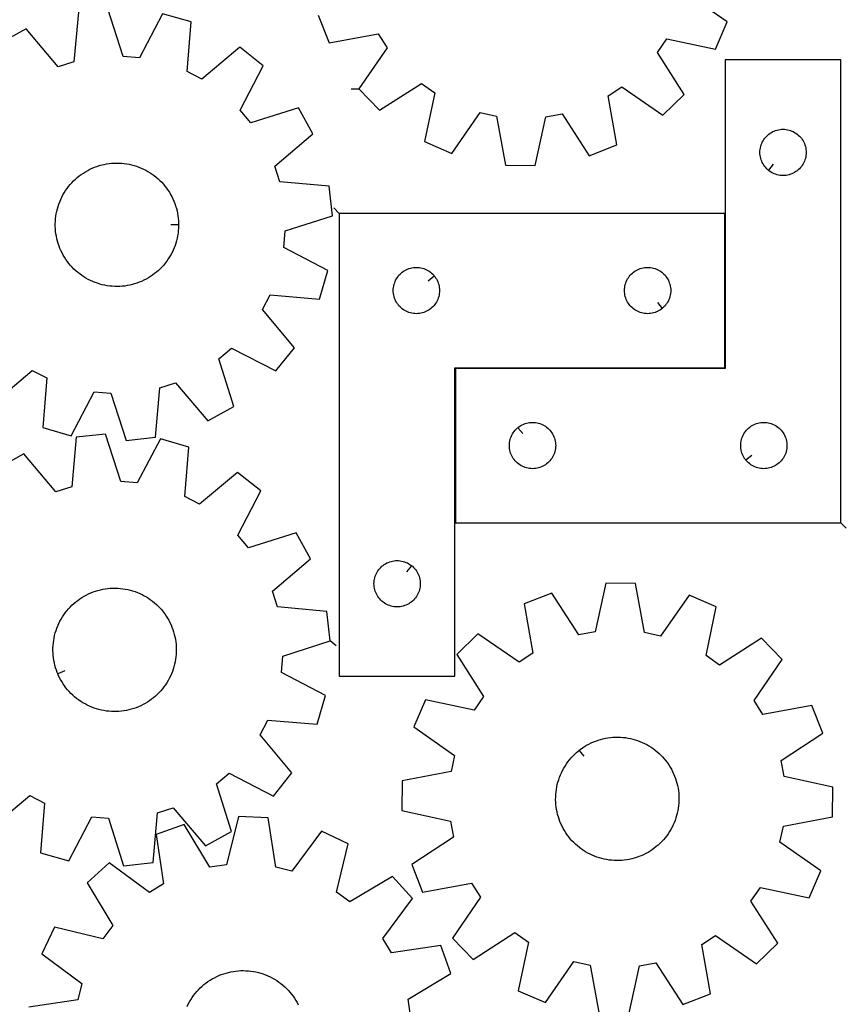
# Model space of a CAD drawing. Header units: millimetres. Extents: x 7 to 1243, y 7 to 1622.
# Tile 11 of 14: x 920 to 1242, y 850 to 1233. Entities that reach past the tile are written whole.
import ezdxf

# ---------------------------------------------------------------- set-up
doc = ezdxf.new("R2010")
doc.units = ezdxf.units.MM
doc.layers.add('CUT', color=7, linetype='CONTINUOUS', true_color=0x000000)
doc.layers.add('LEADIN', color=1, linetype='CONTINUOUS', true_color=0xff0000)

msp = doc.modelspace()

# ---------------------------------------------------------------- linework, layer by layer
at = {"layer": 'CUT'}
for points in [[(1036.094996, 1234.995781), (1040.331511, 1224.265571), (1059.40772, 1227.662731), (1062.890354, 1222.257738), (1051.913454, 1206.290582), (1059.933757, 1197.998405), (1076.257839, 1208.437121), (1081.543775, 1204.776305), (1077.512807, 1185.823899), (1088.09588, 1181.232163), (1099.182642, 1197.123235), (1105.467143, 1195.763922), (1108.995787, 1176.711597), (1120.530452, 1176.519354), (1124.692034, 1195.443509), (1131.018343, 1196.592642), (1141.569394, 1180.340943), (1152.299604, 1184.577458), (1148.902444, 1203.653667), (1154.307436, 1207.136301), (1170.274593, 1196.159401), (1178.566769, 1204.179704), (1168.128054, 1220.503786), (1171.788869, 1225.789722), (1190.741276, 1221.758754), (1195.333011, 1232.341827), (1179.44194, 1243.428588)], [(909.936185, 1084.425194), (924.801865, 1096.853144), (930.510043, 1093.893516), (928.919453, 1074.582575), (940.000112, 1071.372519), (948.978239, 1088.543298), (955.384508, 1087.993383), (961.304972, 1069.543707), (972.770601, 1070.818387), (974.494337, 1090.117898), (980.623401, 1092.061416), (993.153581, 1077.281802), (1003.258643, 1082.847159), (997.465564, 1101.337228), (1002.384328, 1105.478295), (1019.616619, 1096.618804), (1026.822709, 1105.627563), (1014.394758, 1120.493244), (1017.354386, 1126.201422), (1036.665327, 1124.610831), (1039.875383, 1135.691491), (1022.704605, 1144.669618), (1023.25452, 1151.075887), (1041.704195, 1156.996351), (1040.429515, 1168.46198), (1021.130004, 1170.185716), (1019.186486, 1176.31478), (1033.9661, 1188.84496), (1028.400743, 1198.950022), (1009.910674, 1193.156942), (1005.769607, 1198.075707), (1014.629098, 1215.307998), (1005.620339, 1222.514087), (990.754658, 1210.086137), (985.04648, 1213.045765), (986.637071, 1232.356706), (975.556412, 1235.566762), (966.578284, 1218.395983), (960.172015, 1218.945898), (954.251552, 1237.395574)], [(942.785922, 1236.120894), (941.062186, 1216.821383), (934.933122, 1214.877865), (922.402942, 1229.657479), (912.297881, 1224.092122)], [(909.010824, 919.148546), (923.880573, 931.571628), (929.587781, 928.610131), (927.990868, 909.299712), (939.070476, 906.086029), (948.054225, 923.253867), (954.460313, 922.701855), (960.374736, 904.250242), (971.840782, 905.521167), (973.570837, 924.820114), (979.700537, 926.761625), (992.225877, 911.977909), (1002.33276, 917.539957), (996.545735, 936.031922), (1001.465856, 940.171379), (1018.695245, 931.306246), (1025.904283, 940.312645), (1013.481201, 955.182394), (1016.442698, 960.889603), (1035.753117, 959.29269), (1038.9668, 970.372298), (1021.798962, 979.356046), (1022.350974, 985.762135), (1040.802587, 991.676558), (1039.531662, 1003.142604), (1020.232715, 1004.872658), (1018.291204, 1011.002358), (1033.07492, 1023.527699), (1027.512872, 1033.634582), (1009.020908, 1027.847557), (1004.881451, 1032.767677), (1013.746583, 1049.997066), (1004.740184, 1057.206105), (989.870435, 1044.783022), (984.163227, 1047.744519), (985.760139, 1067.054938), (974.680532, 1070.268622), (965.696783, 1053.100784), (959.290694, 1053.652796), (953.376272, 1072.104409), (941.910225, 1070.833483), (940.180171, 1051.534537), (934.050471, 1049.593026), (921.52513, 1064.376742), (911.418247, 1058.814694)], [(1157.024073, 846.363594), (1161.155197, 865.294422), (1167.479648, 866.453734), (1178.056838, 850.219035), (1188.780216, 854.472812), (1185.352363, 873.543529), (1190.751744, 877.034856), (1206.736544, 866.083665), (1215.015804, 874.117302), (1204.550833, 890.424564), (1208.203138, 895.716384), (1227.162006, 891.71592), (1231.736705, 902.306369), (1215.827814, 913.367544), (1217.177011, 919.654224), (1236.223634, 923.213523), (1236.397315, 934.748483), (1217.466487, 938.879606), (1216.307175, 945.204058), (1232.541875, 955.781247), (1228.288098, 966.504626), (1209.217381, 963.076772), (1205.726053, 968.476154), (1216.677245, 984.460954), (1208.643608, 992.740213), (1192.336345, 982.275242), (1187.044525, 985.927547), (1191.044989, 1004.886416), (1180.454541, 1009.461115), (1169.393366, 993.552223), (1163.106685, 994.901421), (1159.547387, 1013.948043), (1148.012427, 1014.121725), (1143.881303, 995.190897), (1137.556852, 994.031585), (1126.979662, 1010.266284), (1116.256284, 1006.012507), (1119.684137, 986.94179), (1114.284756, 983.450463), (1098.299956, 994.401654), (1090.020696, 986.368017), (1100.485667, 970.060755), (1096.833362, 964.768935), (1077.874494, 968.769399), (1073.299795, 958.17895), (1089.208686, 947.117775), (1087.859488, 940.831095), (1068.812866, 937.271796), (1068.639185, 925.736836), (1087.570013, 921.605713), (1088.729325, 915.281261), (1072.494625, 904.704072), (1076.748402, 893.980693), (1095.819119, 897.408547), (1099.310447, 892.009165), (1088.359255, 876.024365), (1096.392892, 867.745106), (1112.700155, 878.210077), (1117.991975, 874.557772), (1113.991511, 855.598903), (1124.581959, 851.024204), (1135.643134, 866.933096), (1141.929815, 865.583898), (1145.489113, 846.537276)], [(1072.067414, 845.9564), (1071.114619, 852.315242), (1087.685072, 862.358276), (1083.782667, 873.214459), (1064.610461, 870.409303), (1061.29677, 875.919489), (1072.762569, 891.53928), (1065.002736, 900.0757), (1048.363414, 890.147187), (1043.193306, 893.96984), (1047.808888, 912.788417), (1037.372991, 917.705481), (1025.799738, 902.165139), (1019.560316, 903.718295), (1016.623, 922.870699), (1005.099809, 923.41983), (1000.354549, 904.633533), (993.995707, 903.680739), (983.952674, 920.251191), (973.096491, 916.348787), (975.901647, 897.17658), (970.391461, 893.86289), (954.77167, 905.328689), (946.23525, 897.568856), (956.163763, 880.929533), (952.34111, 875.759426), (933.522533, 880.375008), (928.605469, 869.939111), (944.145811, 858.365858), (942.592655, 852.126435), (923.44025, 849.18912)], [(985.103287, 849.54324), (985.53356, 850.422763), (985.99935, 851.284004), (986.49988, 852.125529), (987.034319, 852.945938), (987.601776, 853.743865), (988.201307, 854.517982), (988.831915, 855.267001), (989.492549, 855.989675), (990.18211, 856.684801), (990.89945, 857.351223), (991.643376, 857.987831), (992.412649, 858.593565), (993.205989, 859.167417), (994.022076, 859.708433), (994.85955, 860.215712), (995.717019, 860.688409), (996.593055, 861.125737), (997.4862, 861.52697), (998.394967, 861.891438), (999.317844, 862.218536), (1000.253295, 862.507719), (1001.199763, 862.758505), (1002.155672, 862.970478), (1003.119432, 863.143284), (1004.089439, 863.276635), (1005.064077, 863.370311), (1006.041725, 863.424155), (1007.020756, 863.438076), (1007.99954, 863.412053), (1008.976448, 863.346129), (1009.949854, 863.240412), (1010.918138, 863.09508), (1011.879688, 862.910374), (1012.832904, 862.686601), (1013.7762, 862.424134), (1014.708004, 862.12341), (1015.626767, 861.784929), (1016.53096, 861.409254), (1017.419077, 860.997012), (1018.289639, 860.548887), (1019.141199, 860.065627), (1019.972339, 859.548035), (1020.781676, 858.996972), (1021.567861, 858.413357), (1022.329588, 857.798159), (1023.065588, 857.152404), (1023.774635, 856.477166), (1024.455551, 855.773569), (1025.107201, 855.042783), (1025.728501, 854.286026), (1026.318418, 853.504557), (1026.875968, 852.699677), (1027.400224, 851.872724), (1027.890314, 851.025076), (1028.345421, 850.158143)]]:
    msp.add_lwpolyline(points, dxfattribs=at)
for points in [[(1239.530274, 1037.616939), (1239.530274, 1217.616939), (1194.530274, 1217.616939), (1194.530274, 1097.616939), (1089.530274, 1097.616939), (1089.530274, 1037.616939)], [(1211.323791, 1174.66357), (1211.096162, 1174.850381), (1210.666313, 1175.252978), (1210.263716, 1175.682827), (1209.890094, 1176.138086), (1209.547048, 1176.616807), (1209.236045, 1177.116939), (1208.958419, 1177.636341), (1208.715358, 1178.172788), (1208.507903, 1178.723984), (1208.336942, 1179.287568), (1208.203207, 1179.861126), (1208.10727, 1180.442203), (1208.049544, 1181.028311), (1208.030274, 1181.616939), (1208.049544, 1182.205567), (1208.10727, 1182.791675), (1208.203207, 1183.372752), (1208.336942, 1183.94631), (1208.507903, 1184.509894), (1208.715358, 1185.06109), (1208.958419, 1185.597537), (1209.236045, 1186.116939), (1209.547048, 1186.617071), (1209.890094, 1187.095792), (1210.263716, 1187.551051), (1210.666313, 1187.9809), (1211.096162, 1188.383497), (1211.551421, 1188.757119), (1212.030142, 1189.100165), (1212.530274, 1189.411168), (1213.049676, 1189.688794), (1213.586123, 1189.931855), (1214.137319, 1190.13931), (1214.700903, 1190.310271), (1215.274461, 1190.444006), (1215.855538, 1190.539943), (1216.441646, 1190.597669), (1217.030274, 1190.616939), (1217.618902, 1190.597669), (1218.20501, 1190.539943), (1218.786087, 1190.444006), (1219.359645, 1190.310271), (1219.923229, 1190.13931), (1220.474425, 1189.931855), (1221.010872, 1189.688794), (1221.530274, 1189.411168), (1222.030406, 1189.100165), (1222.509127, 1188.757119), (1222.964386, 1188.383497), (1223.394235, 1187.9809), (1223.796832, 1187.551051), (1224.170454, 1187.095792), (1224.513501, 1186.617071), (1224.824503, 1186.116939), (1225.102129, 1185.597537), (1225.34519, 1185.06109), (1225.552645, 1184.509894), (1225.723607, 1183.94631), (1225.857342, 1183.372752), (1225.953278, 1182.791675), (1226.011004, 1182.205567), (1226.030274, 1181.616939), (1226.011004, 1181.028311), (1225.953278, 1180.442203), (1225.857342, 1179.861126), (1225.723607, 1179.287568), (1225.552645, 1178.723984), (1225.34519, 1178.172788), (1225.102129, 1177.636341), (1224.824503, 1177.116939), (1224.513501, 1176.616807), (1224.170454, 1176.138086), (1223.796832, 1175.682827), (1223.394235, 1175.252978), (1222.964386, 1174.850381), (1222.509127, 1174.476759), (1222.030406, 1174.133712), (1221.530274, 1173.82271), (1221.010872, 1173.545084), (1220.474425, 1173.302023), (1219.923229, 1173.094568), (1219.359645, 1172.923606), (1218.786087, 1172.789871), (1218.20501, 1172.693935), (1217.618902, 1172.636209), (1217.030274, 1172.616939), (1216.441646, 1172.636209), (1215.855538, 1172.693935), (1215.274461, 1172.789871), (1214.700903, 1172.923606), (1214.137319, 1173.094568), (1213.586123, 1173.302023), (1213.049676, 1173.545084), (1212.530274, 1173.82271), (1212.030142, 1174.133712), (1211.551421, 1174.476759)], [(981.773051, 1153.571789), (981.775135, 1153.082228), (981.739362, 1152.103752), (981.663709, 1151.127549), (981.548301, 1150.155245), (981.39333, 1149.188457), (981.199054, 1148.228794), (980.965797, 1147.277855), (980.693946, 1146.337221), (980.383954, 1145.408458), (980.036338, 1144.493112), (979.651674, 1143.592707), (979.230605, 1142.708741), (978.773831, 1141.842686), (978.282111, 1140.995982), (977.756265, 1140.17004), (977.197167, 1139.366233), (976.605749, 1138.5859), (975.982994, 1137.83034), (975.329939, 1137.10081), (974.647671, 1136.398524), (973.937325, 1135.724651), (973.200085, 1135.080313), (972.437176, 1134.466582), (971.649869, 1133.88448), (970.839474, 1133.334976), (970.00734, 1132.818983), (969.154852, 1132.337362), (968.283429, 1131.890913), (967.39452, 1131.48038), (966.489607, 1131.106446), (965.570194, 1130.769733), (964.637813, 1130.470802), (963.694014, 1130.210151), (962.740369, 1129.988212), (961.778466, 1129.805356), (960.809904, 1129.661887), (959.836296, 1129.558043), (958.859263, 1129.493998), (957.880431, 1129.469858), (956.901429, 1129.485663), (955.923886, 1129.541388), (954.94943, 1129.636938), (953.979682, 1129.772156), (953.016256, 1129.946815), (952.060756, 1130.160627), (951.114772, 1130.413233), (950.17988, 1130.704215), (949.257633, 1131.033088), (948.349569, 1131.399304), (947.457198, 1131.802254), (946.582005, 1132.241267), (945.725447, 1132.715613), (944.88895, 1133.224502), (944.073906, 1133.767086), (943.281671, 1134.342464), (942.513565, 1134.949677), (941.770865, 1135.587715), (941.054808, 1136.255515), (940.366586, 1136.951967), (939.707343, 1137.675911), (939.078178, 1138.426142), (938.480137, 1139.201411), (937.914216, 1140.000428), (937.381357, 1140.821863), (936.882446, 1141.66435), (936.418314, 1142.526485), (935.989734, 1143.406834), (935.597419, 1144.303931), (935.242022, 1145.216284), (934.924134, 1146.142374), (934.644284, 1147.080659), (934.402939, 1148.029579), (934.200499, 1148.987552), (934.037303, 1149.952986), (933.91362, 1150.924272), (933.829659, 1151.899796), (933.785557, 1152.877932), (933.781389, 1153.857053), (933.817161, 1154.835529), (933.892814, 1155.811732), (934.008222, 1156.784036), (934.163193, 1157.750824), (934.357469, 1158.710487), (934.590726, 1159.661426), (934.862577, 1160.60206), (935.172569, 1161.530823), (935.520186, 1162.446169), (935.904849, 1163.346574), (936.325918, 1164.23054), (936.782693, 1165.096595), (937.274412, 1165.943299), (937.800258, 1166.769241), (938.359356, 1167.573048), (938.950774, 1168.353381), (939.573529, 1169.108941), (940.226584, 1169.838471), (940.908852, 1170.540757), (941.619198, 1171.21463), (942.356438, 1171.858968), (943.119347, 1172.472699), (943.906654, 1173.054801), (944.717049, 1173.604305), (945.549183, 1174.120298), (946.401671, 1174.601919), (947.273095, 1175.048368), (948.162003, 1175.458901), (949.066916, 1175.832835), (949.986329, 1176.169548), (950.918711, 1176.468479), (951.862509, 1176.72913), (952.816154, 1176.951069), (953.778058, 1177.133925), (954.746619, 1177.277394), (955.720227, 1177.381238), (956.69726, 1177.445283), (957.676092, 1177.469423), (958.655094, 1177.453618), (959.632637, 1177.397894), (960.607094, 1177.302343), (961.576842, 1177.167125), (962.540267, 1176.992466), (963.495767, 1176.778654), (964.441751, 1176.526048), (965.376644, 1176.235066), (966.29889, 1175.906193), (967.206954, 1175.539977), (968.099325, 1175.137027), (968.974518, 1174.698014), (969.831076, 1174.223668), (970.667573, 1173.714779), (971.482617, 1173.172195), (972.274852, 1172.596817), (973.042958, 1171.989604), (973.785658, 1171.351566), (974.501715, 1170.683766), (975.189938, 1169.987314), (975.84918, 1169.26337), (976.478346, 1168.513139), (977.076386, 1167.73787), (977.642307, 1166.938853), (978.175167, 1166.117418), (978.674077, 1165.274931), (979.138209, 1164.412796), (979.566789, 1163.532447), (979.959104, 1162.63535), (980.314502, 1161.722997), (980.63239, 1160.796907), (980.912239, 1159.858622), (981.153585, 1158.909702), (981.356024, 1157.951729), (981.519221, 1156.986295), (981.642903, 1156.015009), (981.726865, 1155.039485), (981.770966, 1154.061349)], [(1044.318778, 1157.890509), (1044.318778, 977.890509), (1089.318778, 977.890509), (1089.318778, 1097.890509), (1194.318778, 1097.890509), (1194.318778, 1157.890509)], [(1081.272147, 1133.596992), (1081.458958, 1133.369362), (1081.802004, 1132.890641), (1082.113007, 1132.390509), (1082.390633, 1131.871107), (1082.633694, 1131.33466), (1082.841149, 1130.783464), (1083.01211, 1130.21988), (1083.145845, 1129.646322), (1083.241782, 1129.065245), (1083.299508, 1128.479137), (1083.318778, 1127.890509), (1083.299508, 1127.301881), (1083.241782, 1126.715773), (1083.145845, 1126.134696), (1083.01211, 1125.561137), (1082.841149, 1124.997554), (1082.633694, 1124.446358), (1082.390633, 1123.909911), (1082.113007, 1123.390509), (1081.802004, 1122.890377), (1081.458958, 1122.411656), (1081.085336, 1121.956397), (1080.682739, 1121.526548), (1080.25289, 1121.123951), (1079.797631, 1120.750329), (1079.31891, 1120.407282), (1078.818778, 1120.09628), (1078.299376, 1119.818654), (1077.762929, 1119.575593), (1077.211733, 1119.368138), (1076.648149, 1119.197176), (1076.074591, 1119.063441), (1075.493514, 1118.967505), (1074.907406, 1118.909779), (1074.318778, 1118.890509), (1073.73015, 1118.909779), (1073.144042, 1118.967505), (1072.562965, 1119.063441), (1071.989406, 1119.197176), (1071.425823, 1119.368138), (1070.874627, 1119.575593), (1070.33818, 1119.818654), (1069.818778, 1120.09628), (1069.318646, 1120.407282), (1068.839925, 1120.750329), (1068.384666, 1121.123951), (1067.954817, 1121.526548), (1067.55222, 1121.956397), (1067.178598, 1122.411656), (1066.835551, 1122.890377), (1066.524549, 1123.390509), (1066.246923, 1123.909911), (1066.003862, 1124.446358), (1065.796407, 1124.997554), (1065.625445, 1125.561137), (1065.49171, 1126.134696), (1065.395774, 1126.715773), (1065.338048, 1127.301881), (1065.318778, 1127.890509), (1065.338048, 1128.479137), (1065.395774, 1129.065245), (1065.49171, 1129.646322), (1065.625445, 1130.21988), (1065.796407, 1130.783464), (1066.003862, 1131.33466), (1066.246923, 1131.871107), (1066.524549, 1132.390509), (1066.835551, 1132.890641), (1067.178598, 1133.369362), (1067.55222, 1133.824621), (1067.954817, 1134.25447), (1068.384666, 1134.657067), (1068.839925, 1135.030689), (1069.318646, 1135.373735), (1069.818778, 1135.684738), (1070.33818, 1135.962364), (1070.874627, 1136.205425), (1071.425823, 1136.41288), (1071.989406, 1136.583841), (1072.562965, 1136.717576), (1073.144042, 1136.813513), (1073.73015, 1136.871239), (1074.318778, 1136.890509), (1074.907406, 1136.871239), (1075.493514, 1136.813513), (1076.074591, 1136.717576), (1076.648149, 1136.583841), (1077.211733, 1136.41288), (1077.762929, 1136.205425), (1078.299376, 1135.962364), (1078.818778, 1135.684738), (1079.31891, 1135.373735), (1079.797631, 1135.030689), (1080.25289, 1134.657067), (1080.682739, 1134.25447), (1081.085336, 1133.824621)], [(1170.02526, 1120.93714), (1169.797631, 1120.750329), (1169.31891, 1120.407282), (1168.818778, 1120.09628), (1168.299376, 1119.818654), (1167.762929, 1119.575593), (1167.211733, 1119.368138), (1166.648149, 1119.197176), (1166.074591, 1119.063441), (1165.493514, 1118.967505), (1164.907406, 1118.909779), (1164.318778, 1118.890509), (1163.73015, 1118.909779), (1163.144042, 1118.967505), (1162.562965, 1119.063441), (1161.989406, 1119.197176), (1161.425823, 1119.368138), (1160.874627, 1119.575593), (1160.33818, 1119.818654), (1159.818778, 1120.09628), (1159.318646, 1120.407282), (1158.839925, 1120.750329), (1158.384666, 1121.123951), (1157.954817, 1121.526548), (1157.55222, 1121.956397), (1157.178598, 1122.411656), (1156.835551, 1122.890377), (1156.524549, 1123.390509), (1156.246923, 1123.909911), (1156.003862, 1124.446358), (1155.796407, 1124.997554), (1155.625445, 1125.561137), (1155.49171, 1126.134696), (1155.395774, 1126.715773), (1155.338048, 1127.301881), (1155.318778, 1127.890509), (1155.338048, 1128.479137), (1155.395774, 1129.065245), (1155.49171, 1129.646322), (1155.625445, 1130.21988), (1155.796407, 1130.783464), (1156.003862, 1131.33466), (1156.246923, 1131.871107), (1156.524549, 1132.390509), (1156.835551, 1132.890641), (1157.178598, 1133.369362), (1157.55222, 1133.824621), (1157.954817, 1134.25447), (1158.384666, 1134.657067), (1158.839925, 1135.030689), (1159.318646, 1135.373735), (1159.818778, 1135.684738), (1160.33818, 1135.962364), (1160.874627, 1136.205425), (1161.425823, 1136.41288), (1161.989406, 1136.583841), (1162.562965, 1136.717576), (1163.144042, 1136.813513), (1163.73015, 1136.871239), (1164.318778, 1136.890509), (1164.907406, 1136.871239), (1165.493514, 1136.813513), (1166.074591, 1136.717576), (1166.648149, 1136.583841), (1167.211733, 1136.41288), (1167.762929, 1136.205425), (1168.299376, 1135.962364), (1168.818778, 1135.684738), (1169.31891, 1135.373735), (1169.797631, 1135.030689), (1170.25289, 1134.657067), (1170.682739, 1134.25447), (1171.085336, 1133.824621), (1171.458958, 1133.369362), (1171.802004, 1132.890641), (1172.113007, 1132.390509), (1172.390633, 1131.871107), (1172.633694, 1131.33466), (1172.841149, 1130.783464), (1173.01211, 1130.21988), (1173.145845, 1129.646322), (1173.241782, 1129.065245), (1173.299508, 1128.479137), (1173.318778, 1127.890509), (1173.299508, 1127.301881), (1173.241782, 1126.715773), (1173.145845, 1126.134696), (1173.01211, 1125.561137), (1172.841149, 1124.997554), (1172.633694, 1124.446358), (1172.390633, 1123.909911), (1172.113007, 1123.390509), (1171.802004, 1122.890377), (1171.458958, 1122.411656), (1171.085336, 1121.956397), (1170.682739, 1121.526548), (1170.25289, 1121.123951)], [(1113.823791, 1074.570308), (1114.051421, 1074.757119), (1114.530142, 1075.100165), (1115.030274, 1075.411168), (1115.549676, 1075.688794), (1116.086123, 1075.931855), (1116.637319, 1076.13931), (1117.200903, 1076.310271), (1117.774461, 1076.444006), (1118.355538, 1076.539943), (1118.941646, 1076.597669), (1119.530274, 1076.616939), (1120.118902, 1076.597669), (1120.70501, 1076.539943), (1121.286087, 1076.444006), (1121.859645, 1076.310271), (1122.423229, 1076.13931), (1122.974425, 1075.931855), (1123.510872, 1075.688794), (1124.030274, 1075.411168), (1124.530406, 1075.100165), (1125.009127, 1074.757119), (1125.464386, 1074.383497), (1125.894235, 1073.9809), (1126.296832, 1073.551051), (1126.670454, 1073.095792), (1127.013501, 1072.617071), (1127.324503, 1072.116939), (1127.602129, 1071.597537), (1127.84519, 1071.06109), (1128.052645, 1070.509894), (1128.223607, 1069.94631), (1128.357342, 1069.372752), (1128.453278, 1068.791675), (1128.511004, 1068.205567), (1128.530274, 1067.616939), (1128.511004, 1067.028311), (1128.453278, 1066.442203), (1128.357342, 1065.861126), (1128.223607, 1065.287568), (1128.052645, 1064.723984), (1127.84519, 1064.172788), (1127.602129, 1063.636341), (1127.324503, 1063.116939), (1127.013501, 1062.616807), (1126.670454, 1062.138086), (1126.296832, 1061.682827), (1125.894235, 1061.252978), (1125.464386, 1060.850381), (1125.009127, 1060.476759), (1124.530406, 1060.133712), (1124.030274, 1059.82271), (1123.510872, 1059.545084), (1122.974425, 1059.302023), (1122.423229, 1059.094568), (1121.859645, 1058.923606), (1121.286087, 1058.789871), (1120.70501, 1058.693935), (1120.118902, 1058.636209), (1119.530274, 1058.616939), (1118.941646, 1058.636209), (1118.355538, 1058.693935), (1117.774461, 1058.789871), (1117.200903, 1058.923606), (1116.637319, 1059.094568), (1116.086123, 1059.302023), (1115.549676, 1059.545084), (1115.030274, 1059.82271), (1114.530142, 1060.133712), (1114.051421, 1060.476759), (1113.596162, 1060.850381), (1113.166313, 1061.252978), (1112.763716, 1061.682827), (1112.390094, 1062.138086), (1112.047048, 1062.616807), (1111.736045, 1063.116939), (1111.458419, 1063.636341), (1111.215358, 1064.172788), (1111.007903, 1064.723984), (1110.836942, 1065.287568), (1110.703207, 1065.861126), (1110.60727, 1066.442203), (1110.549544, 1067.028311), (1110.530274, 1067.616939), (1110.549544, 1068.205567), (1110.60727, 1068.791675), (1110.703207, 1069.372752), (1110.836942, 1069.94631), (1111.007903, 1070.509894), (1111.215358, 1071.06109), (1111.458419, 1071.597537), (1111.736045, 1072.116939), (1112.047048, 1072.617071), (1112.390094, 1073.095792), (1112.763716, 1073.551051), (1113.166313, 1073.9809), (1113.596162, 1074.383497)], [(1202.576905, 1061.910456), (1202.390094, 1062.138086), (1202.047048, 1062.616807), (1201.736045, 1063.116939), (1201.458419, 1063.636341), (1201.215358, 1064.172788), (1201.007903, 1064.723984), (1200.836942, 1065.287568), (1200.703207, 1065.861126), (1200.60727, 1066.442203), (1200.549544, 1067.028311), (1200.530274, 1067.616939), (1200.549544, 1068.205567), (1200.60727, 1068.791675), (1200.703207, 1069.372752), (1200.836942, 1069.94631), (1201.007903, 1070.509894), (1201.215358, 1071.06109), (1201.458419, 1071.597537), (1201.736045, 1072.116939), (1202.047048, 1072.617071), (1202.390094, 1073.095792), (1202.763716, 1073.551051), (1203.166313, 1073.9809), (1203.596162, 1074.383497), (1204.051421, 1074.757119), (1204.530142, 1075.100165), (1205.030274, 1075.411168), (1205.549676, 1075.688794), (1206.086123, 1075.931855), (1206.637319, 1076.13931), (1207.200903, 1076.310271), (1207.774461, 1076.444006), (1208.355538, 1076.539943), (1208.941646, 1076.597669), (1209.530274, 1076.616939), (1210.118902, 1076.597669), (1210.70501, 1076.539943), (1211.286087, 1076.444006), (1211.859645, 1076.310271), (1212.423229, 1076.13931), (1212.974425, 1075.931855), (1213.510872, 1075.688794), (1214.030274, 1075.411168), (1214.530406, 1075.100165), (1215.009127, 1074.757119), (1215.464386, 1074.383497), (1215.894235, 1073.9809), (1216.296832, 1073.551051), (1216.670454, 1073.095792), (1217.013501, 1072.617071), (1217.324503, 1072.116939), (1217.602129, 1071.597537), (1217.84519, 1071.06109), (1218.052645, 1070.509894), (1218.223607, 1069.94631), (1218.357342, 1069.372752), (1218.453278, 1068.791675), (1218.511004, 1068.205567), (1218.530274, 1067.616939), (1218.511004, 1067.028311), (1218.453278, 1066.442203), (1218.357342, 1065.861126), (1218.223607, 1065.287568), (1218.052645, 1064.723984), (1217.84519, 1064.172788), (1217.602129, 1063.636341), (1217.324503, 1063.116939), (1217.013501, 1062.616807), (1216.670454, 1062.138086), (1216.296832, 1061.682827), (1215.894235, 1061.252978), (1215.464386, 1060.850381), (1215.009127, 1060.476759), (1214.530406, 1060.133712), (1214.030274, 1059.82271), (1213.510872, 1059.545084), (1212.974425, 1059.302023), (1212.423229, 1059.094568), (1211.859645, 1058.923606), (1211.286087, 1058.789871), (1210.70501, 1058.693935), (1210.118902, 1058.636209), (1209.530274, 1058.616939), (1208.941646, 1058.636209), (1208.355538, 1058.693935), (1207.774461, 1058.789871), (1207.200903, 1058.923606), (1206.637319, 1059.094568), (1206.086123, 1059.302023), (1205.549676, 1059.545084), (1205.030274, 1059.82271), (1204.530142, 1060.133712), (1204.051421, 1060.476759), (1203.596162, 1060.850381), (1203.166313, 1061.252978), (1202.763716, 1061.682827)], [(1072.52526, 1020.843878), (1072.75289, 1020.657067), (1073.182739, 1020.25447), (1073.585336, 1019.824621), (1073.958958, 1019.369362), (1074.302004, 1018.890641), (1074.613007, 1018.390509), (1074.890633, 1017.871107), (1075.133694, 1017.33466), (1075.341149, 1016.783464), (1075.51211, 1016.21988), (1075.645845, 1015.646322), (1075.741782, 1015.065245), (1075.799508, 1014.479137), (1075.818778, 1013.890509), (1075.799508, 1013.301881), (1075.741782, 1012.715773), (1075.645845, 1012.134696), (1075.51211, 1011.561137), (1075.341149, 1010.997554), (1075.133694, 1010.446358), (1074.890633, 1009.909911), (1074.613007, 1009.390509), (1074.302004, 1008.890377), (1073.958958, 1008.411656), (1073.585336, 1007.956397), (1073.182739, 1007.526548), (1072.75289, 1007.123951), (1072.297631, 1006.750329), (1071.81891, 1006.407282), (1071.318778, 1006.09628), (1070.799376, 1005.818654), (1070.262929, 1005.575593), (1069.711733, 1005.368138), (1069.148149, 1005.197176), (1068.574591, 1005.063441), (1067.993514, 1004.967505), (1067.407406, 1004.909779), (1066.818778, 1004.890509), (1066.23015, 1004.909779), (1065.644042, 1004.967505), (1065.062965, 1005.063441), (1064.489406, 1005.197176), (1063.925823, 1005.368138), (1063.374627, 1005.575593), (1062.83818, 1005.818654), (1062.318778, 1006.09628), (1061.818646, 1006.407282), (1061.339925, 1006.750329), (1060.884666, 1007.123951), (1060.454817, 1007.526548), (1060.05222, 1007.956397), (1059.678598, 1008.411656), (1059.335551, 1008.890377), (1059.024549, 1009.390509), (1058.746923, 1009.909911), (1058.503862, 1010.446358), (1058.296407, 1010.997554), (1058.125445, 1011.561137), (1057.99171, 1012.134696), (1057.895774, 1012.715773), (1057.838048, 1013.301881), (1057.818778, 1013.890509), (1057.838048, 1014.479137), (1057.895774, 1015.065245), (1057.99171, 1015.646322), (1058.125445, 1016.21988), (1058.296407, 1016.783464), (1058.503862, 1017.33466), (1058.746923, 1017.871107), (1059.024549, 1018.390509), (1059.335551, 1018.890641), (1059.678598, 1019.369362), (1060.05222, 1019.824621), (1060.454817, 1020.25447), (1060.884666, 1020.657067), (1061.339925, 1021.030689), (1061.818646, 1021.373735), (1062.318778, 1021.684738), (1062.83818, 1021.962364), (1063.374627, 1022.205425), (1063.925823, 1022.41288), (1064.489406, 1022.583841), (1065.062965, 1022.717576), (1065.644042, 1022.813513), (1066.23015, 1022.871239), (1066.818778, 1022.890509), (1067.407406, 1022.871239), (1067.993514, 1022.813513), (1068.574591, 1022.717576), (1069.148149, 1022.583841), (1069.711733, 1022.41288), (1070.262929, 1022.205425), (1070.799376, 1021.962364), (1071.318778, 1021.684738), (1071.81891, 1021.373735), (1072.297631, 1021.030689)], [(934.743264, 978.90779), (934.55414, 979.359349), (934.213043, 980.277145), (933.909665, 981.208089), (933.644512, 982.150633), (933.418025, 983.103208), (933.23058, 984.064228), (933.08249, 985.032094), (932.974001, 986.005194), (932.905293, 986.981911), (932.876482, 987.960616), (932.887615, 988.939683), (932.938673, 989.917481), (933.029572, 990.892382), (933.16016, 991.862764), (933.33022, 992.827013), (933.539468, 993.783522), (933.787557, 994.7307), (934.074074, 995.666971), (934.398541, 996.590777), (934.760419, 997.500578), (935.159106, 998.394863), (935.593937, 999.272141), (936.06419, 1000.130953), (936.56908, 1000.969869), (937.107769, 1001.787493), (937.679359, 1002.582465), (938.2829, 1003.35346), (938.917386, 1004.099197), (939.581761, 1004.818433), (940.27492, 1005.509971), (940.995709, 1006.172662), (941.742929, 1006.8054), (942.515335, 1007.407134), (943.311642, 1007.976862), (944.130525, 1008.513636), (944.970621, 1009.016561), (945.830531, 1009.484802), (946.708825, 1009.917579), (947.604039, 1010.314171), (948.514686, 1010.673919), (949.439248, 1010.996223), (950.376187, 1011.280548), (951.323944, 1011.526419), (952.28094, 1011.733428), (953.245584, 1011.901231), (954.216269, 1012.029547), (955.191381, 1012.118163), (956.169295, 1012.166933), (957.148385, 1012.175774), (958.127021, 1012.144672), (959.103573, 1012.073679), (960.076418, 1011.962912), (961.043934, 1011.812557), (962.004513, 1011.622864), (962.956555, 1011.394147), (963.898476, 1011.126789), (964.828707, 1010.821233), (965.745702, 1010.477989), (966.647932, 1010.097627), (967.533898, 1009.680782), (968.402123, 1009.228146), (969.251164, 1008.740473), (970.079607, 1008.218574), (970.886073, 1007.663319), (971.669219, 1007.075632), (972.427743, 1006.45649), (973.160382, 1005.806924), (973.865916, 1005.128016), (974.543171, 1004.420894), (975.19102, 1003.686737), (975.808385, 1002.926766), (976.394238, 1002.142246), (976.947604, 1001.334483), (977.467562, 1000.504821), (977.953246, 999.654641), (978.403849, 998.785359), (978.818619, 997.89842), (979.196868, 996.995301), (979.537965, 996.077506), (979.841342, 995.146562), (980.106496, 994.204018), (980.332983, 993.251443), (980.520428, 992.290423), (980.668518, 991.322557), (980.777007, 990.349456), (980.845714, 989.37274), (980.874525, 988.394034), (980.863393, 987.414968), (980.812334, 986.43717), (980.721436, 985.462269), (980.590848, 984.491886), (980.420788, 983.527638), (980.211539, 982.571129), (979.96345, 981.62395), (979.676934, 980.687679), (979.352466, 979.763874), (978.990588, 978.854072), (978.591902, 977.959788), (978.15707, 977.08251), (977.686818, 976.223698), (977.181927, 975.384782), (976.643238, 974.567158), (976.071648, 973.772186), (975.468108, 973.00119), (974.833622, 972.255454), (974.169247, 971.536218), (973.476087, 970.844679), (972.755298, 970.181989), (972.008079, 969.549251), (971.235673, 968.947516), (970.439365, 968.377789), (969.620482, 967.841015), (968.780387, 967.338089), (967.920476, 966.869848), (967.042183, 966.437072), (966.146968, 966.040479), (965.236322, 965.680732), (964.31176, 965.358428), (963.374821, 965.074103), (962.427064, 964.828232), (961.470067, 964.621222), (960.505424, 964.45342), (959.534738, 964.325104), (958.559627, 964.236487), (957.581713, 964.187718), (956.602623, 964.178877), (955.623987, 964.209979), (954.647434, 964.280972), (953.67459, 964.391738), (952.707073, 964.542093), (951.746495, 964.731787), (950.794453, 964.960504), (949.852532, 965.227862), (948.9223, 965.533418), (948.005306, 965.876662), (947.103075, 966.257023), (946.21711, 966.673869), (945.348884, 967.126505), (944.499843, 967.614178), (943.671401, 968.136076), (942.864935, 968.691331), (942.081788, 969.279019), (941.323265, 969.898161), (940.590626, 970.547727), (939.885092, 971.226635), (939.207836, 971.933756), (938.559987, 972.667913), (937.942623, 973.427884), (937.35677, 974.212404), (936.803404, 975.020168), (936.283446, 975.84983), (935.797762, 976.700009), (935.347159, 977.569292), (934.932388, 978.456231)], [(1137.733068, 949.141303), (1138.118653, 949.442962), (1138.913789, 950.014322), (1139.731569, 950.552775), (1140.570631, 951.057424), (1141.429579, 951.527428), (1142.306982, 951.962006), (1143.201382, 952.360434), (1144.111288, 952.72205), (1145.035187, 953.046251), (1145.97154, 953.332497), (1146.91879, 953.580313), (1147.87536, 953.789285), (1148.839657, 953.959066), (1149.810077, 954.089374), (1150.785005, 954.179992), (1151.762817, 954.230767), (1152.741887, 954.241618), (1153.720584, 954.212524), (1154.697281, 954.143535), (1155.67035, 954.034765), (1156.638173, 953.886395), (1157.599139, 953.698673), (1158.551649, 953.471911), (1159.494116, 953.206485), (1160.424973, 952.902839), (1161.342669, 952.561477), (1162.245679, 952.182968), (1163.132498, 951.767941), (1164.00165, 951.317088), (1164.85169, 950.831158), (1165.681202, 950.31096), (1166.488805, 949.757361), (1167.273156, 949.171282), (1168.032949, 948.553698), (1168.766919, 947.905637), (1169.473844, 947.228177), (1170.152549, 946.522447), (1170.801903, 945.789621), (1171.420826, 945.030919), (1172.008288, 944.247603), (1172.56331, 943.440977), (1173.084969, 942.612383), (1173.572397, 941.763202), (1174.024782, 940.894845), (1174.441372, 940.00876), (1174.821473, 939.106419), (1175.164453, 938.189326), (1175.46974, 937.259006), (1175.736826, 936.317008), (1175.965268, 935.3649), (1176.154684, 934.404267), (1176.30476, 933.436707), (1176.415246, 932.46383), (1176.485957, 931.487257), (1176.516776, 930.508613), (1176.507653, 929.529525), (1176.458601, 928.551625), (1176.369703, 927.576539), (1176.241106, 926.605891), (1176.073026, 925.641296), (1175.86574, 924.684359), (1175.619595, 923.736674), (1175.335, 922.799817), (1175.012429, 921.875348), (1174.652419, 920.964805), (1174.255568, 920.069705), (1173.822538, 919.191536), (1173.354048, 918.331761), (1172.85088, 917.491811), (1172.31387, 916.673083), (1171.743913, 915.87694), (1171.141956, 915.104708), (1170.509001, 914.357671), (1169.846103, 913.637073), (1169.154364, 912.944113), (1168.434937, 912.279946), (1167.689017, 911.645675), (1166.917847, 911.042357), (1166.122711, 910.470997), (1165.304931, 909.932544), (1164.465869, 909.427895), (1163.606921, 908.957891), (1162.729518, 908.523313), (1161.835118, 908.124885), (1160.925212, 907.763269), (1160.001313, 907.439069), (1159.06496, 907.152822), (1158.11771, 906.905006), (1157.16114, 906.696034), (1156.196843, 906.526253), (1155.226423, 906.395945), (1154.251495, 906.305328), (1153.273683, 906.254552), (1152.294613, 906.243702), (1151.315916, 906.272795), (1150.339219, 906.341785), (1149.36615, 906.450554), (1148.398327, 906.598924), (1147.437361, 906.786646), (1146.484851, 907.013409), (1145.542384, 907.278834), (1144.611527, 907.58248), (1143.693831, 907.923842), (1142.790821, 908.302351), (1141.904002, 908.717378), (1141.03485, 909.168231), (1140.18481, 909.654161), (1139.355298, 910.174359), (1138.547695, 910.727958), (1137.763344, 911.314037), (1137.003551, 911.931621), (1136.269581, 912.579682), (1135.562656, 913.257142), (1134.883951, 913.962872), (1134.234597, 914.695698), (1133.615674, 915.4544), (1133.028212, 916.237717), (1132.47319, 917.044343), (1131.951531, 917.872936), (1131.464103, 918.722117), (1131.011718, 919.590474), (1130.595128, 920.476559), (1130.215027, 921.3789), (1129.872047, 922.295993), (1129.56676, 923.226313), (1129.299674, 924.168311), (1129.071232, 925.120419), (1128.881816, 926.081052), (1128.73174, 927.048612), (1128.621254, 928.021489), (1128.550543, 928.998062), (1128.519724, 929.976706), (1128.528847, 930.955794), (1128.577899, 931.933694), (1128.666797, 932.90878), (1128.795394, 933.879428), (1128.963474, 934.844023), (1129.17076, 935.80096), (1129.416905, 936.748646), (1129.7015, 937.685502), (1130.024071, 938.609971), (1130.384081, 939.520514), (1130.780932, 940.415614), (1131.213962, 941.293783), (1131.682451, 942.153558), (1132.18562, 942.993508), (1132.72263, 943.812236), (1133.292587, 944.608379), (1133.894544, 945.380612), (1134.527499, 946.127648), (1135.190397, 946.848246), (1135.882136, 947.541206), (1136.601563, 948.205373), (1137.347483, 948.839644)]]:
    msp.add_lwpolyline(points, close=True, dxfattribs=at)
at = {"layer": 'LEADIN'}
for p, q in [((1048.91387, 1206.340575), (1051.913454, 1206.290582)), ((1213.226971, 1176.982601), (1211.323791, 1174.66357)), ((1042.197458, 1160.011829), (1044.318778, 1157.890509)), ((978.773078, 1153.559018), (981.773051, 1153.571789)), ((1078.953116, 1131.693812), (1081.272147, 1133.596992)), ((1168.122081, 1123.256171), (1170.02526, 1120.93714)), ((1115.726971, 1072.251277), (1113.823791, 1074.570308)), ((1204.895936, 1063.813636), (1202.576905, 1061.910456)), ((1241.651594, 1035.495619), (1239.530274, 1037.616939)), ((1070.622081, 1018.524847), (1072.52526, 1020.843878)), ((1043.144697, 989.801851), (1040.802587, 991.676558)), ((937.51037, 980.066723), (934.743264, 978.90779)), ((1139.5816, 946.778481), (1137.733068, 949.141303))]:
    msp.add_line(p, q, dxfattribs=at)

doc.saveas('drawing.dxf')
